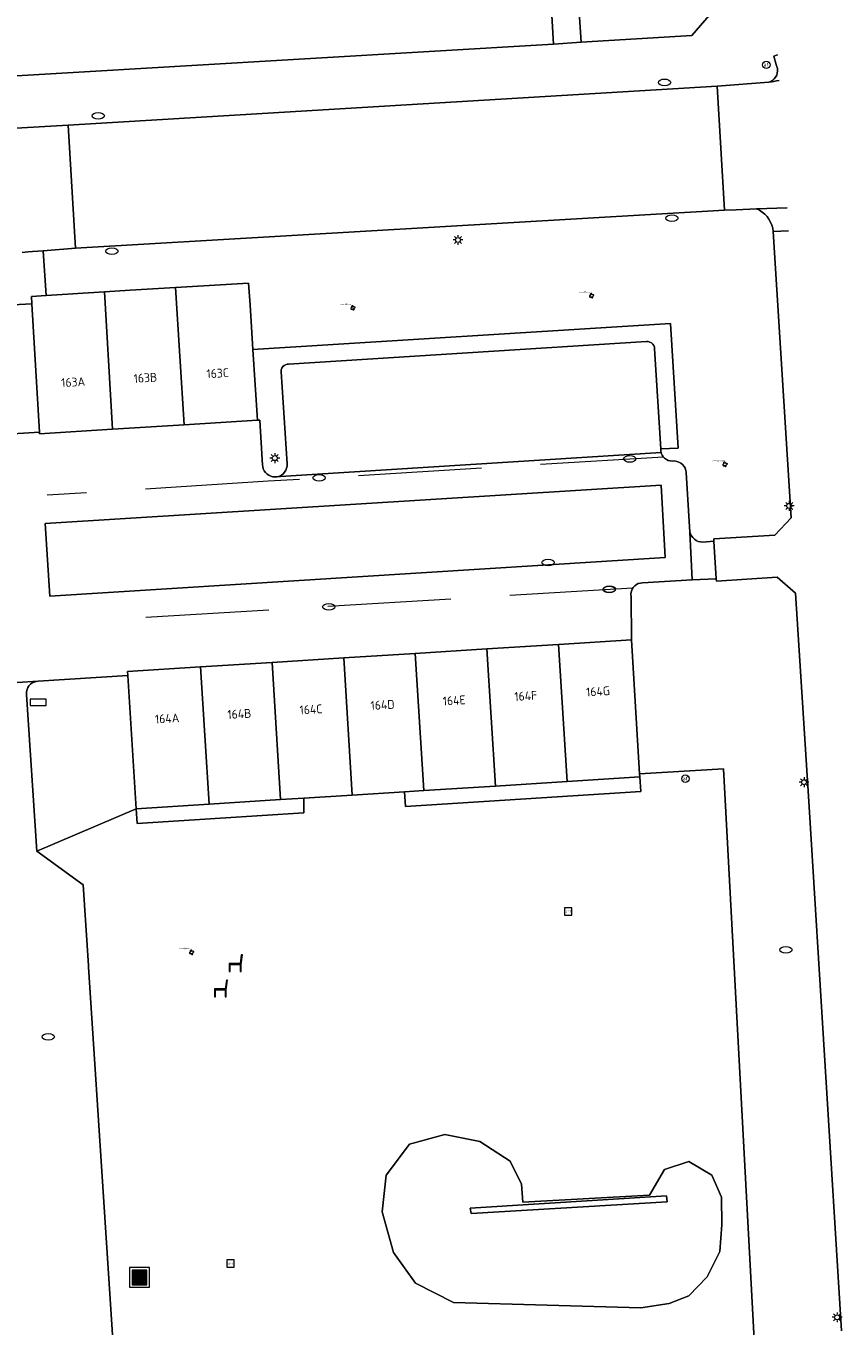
# Model space of a CAD drawing. Header units: metres. Extents: x 162098 to 162858, y 502351 to 503184.
# Tile 64 of 94: x 162796 to 162829, y 502848 to 502900. Entities that reach past the tile are written whole.
import ezdxf
from ezdxf.enums import TextEntityAlignment as Align

# ---------------------------------------------------------------- set-up
doc = ezdxf.new("R2010")
doc.units = ezdxf.units.M
doc.linetypes.add('RI-HWA-SO', pattern=[7.4, 5, -2.4])
for name, color, linetype, lineweight, true_color in [('B-PV-GR-BEPLANTING_CULTUUR_HEESTERS-GV', 7, 'Continuous', 13, 0x99cc00), ('B-PV-GR-BEPLANTING_CULTUUR_ROOS-GV', 7, 'Continuous', 18, 0x99cc00), ('B-PV-GR-BOOM-S', 7, 'Continuous', 13, 0x4c9900), ('B-PV-RI-HWA_GOOT_MOLGOOT-G', 150, 'RI-HWA-SO', 18, 0x007fff)]:
    doc.layers.add(name, color=color, linetype=linetype, lineweight=lineweight, true_color=true_color)
for name, color, linetype, lineweight in [('B-PV-IE-MEUBILAIR-S', 252, 'Continuous', 13), ('B-PV-IE-MEUBILAIR_WEGMEUBILAIR-S', 252, 'Continuous', 13), ('B-PV-IE-MEUBILAIR_WEGMEUBILAIR_AFVALBAK-S', 252, 'Continuous', 13), ('B-PV-OG-BEBOUWING-GV', 7, 'Continuous', 18), ('B-PV-OG-BEBOUWING-T18', 7, 'Continuous', 18), ('B-PV-OG-TERREIN_BEGROEID-GV', 7, 'Continuous', 13), ('B-PV-VH-GESLOTENVERHARDING_BETON-GV', 252, 'Continuous', 13), ('B-PV-VH-OPENVERHARDING-GV', 252, 'Continuous', 13), ('B-PV-VH-OPENVERHARDING_BETONSTRAATSTEEN-GV', 252, 'Continuous', 13), ('B-PV-VH-OPENVERHARDING_TEGEL-GV', 252, 'Continuous', 13)]:
    doc.layers.add(name, color=color, linetype=linetype, lineweight=lineweight)
doc.styles.add('NLCS-ISO', font='NLCS-ISO.ttf')
doc.styles.add('NLCS-ISO-M200-T18', font='NLCS-ISO.ttf', dxfattribs={"height": 1.8})

# ---------------------------------------------------------------- blocks, each defined once
blk = doc.blocks.new('SIE-WEG_AFVALBAK-SO')
at = {"linetype": 'ByBlock', "lineweight": 18}
h = blk.add_hatch(color=0, dxfattribs=at)
h.dxf.hatch_style = 1
h.paths.add_polyline_path([(-1.5, -1.5), (1.5, -1.5), (1.5, 1.5), (-1.5, 1.5)])
at = {"color": 0, "linetype": 'ByBlock', "lineweight": 18}
for points in [[(-2, -2), (2, -2), (2, 2), (-2, 2)], [(-1.5, -1.5), (1.5, -1.5), (1.5, 1.5), (-1.5, 1.5)]]:
    blk.add_lwpolyline(points, close=True, dxfattribs=at)
blk = doc.blocks.new('SIE-MEUBILAIR_BORD_STRAATNAAM-SO')
blk.add_lwpolyline([(-1.625, -0.625), (1.625, -0.625), (1.625, 0.625), (-1.625, 0.625)], close=True)
blk = doc.blocks.new('SIE-MEUBILAIR_PAAL_AFSLUITPAAL-SO')
blk.add_circle((0, 0), 0.75)
at = {"style": 'NLCS-ISO'}
blk.add_text('af', height=0.75, dxfattribs=at).set_placement((0, 0.05), align=Align.MIDDLE_CENTER)
blk = doc.blocks.new('SIE-MEUBILAIR_PAAL_LICHTMAST-SO')
for points in [[(-0.62, 0), (-1, 0)], [(-0.71, 0.71), (-0.44, 0.44)], [(0, 1), (0, 0.62)], [(0.44, 0.44), (0.71, 0.71)], [(1, 0), (0.62, 0)], [(-0.71, -0.71), (-0.44, -0.44)], [(0, -0.62), (0, -1)], [(0.44, -0.44), (0.71, -0.71)]]:
    blk.add_lwpolyline(points)
blk.add_circle((0, 0), 0.5)
blk = doc.blocks.new('SIE-MEUBILAIR_PUT_RIOOLPUT-SO')
blk.add_ellipse((0, 0), major_axis=(1.25, 0), ratio=0.54)
blk = doc.blocks.new('SIE-MEUBILAIR_PUT_KOLK-SO')
blk.add_ellipse((0, 0), major_axis=(1.25, 0), ratio=0.54)
blk = doc.blocks.new('SIE-WEG_SPEELTOESTEL-SO')
at = {"flags": 128}
blk.add_lwpolyline([(-0.75, -0.75), (0.75, -0.75), (0.75, 0.75), (-0.75, 0.75)], close=True, dxfattribs=at)
at = {"style": 'NLCS-ISO'}
blk.add_text('SPT', height=0.45, dxfattribs=at).set_placement((0, 0), align=Align.MIDDLE_CENTER)
blk = doc.blocks.new('SIE-WEG_ZITBANK-SO')
at = {"color": 0, "linetype": 'ByBlock', "lineweight": 18}
blk.add_lwpolyline([(-0.91, -1.63), (-0.91, -0.2), (1.09, -0.2), (1.09, -1.63), (1.29, -1.63), (1.29, -0.21), (1.54, 1.78), (1.33, 1.78), (1.11, 0), (-1.11, 0), (-1.11, -1.63)], close=True, dxfattribs=at)
blk = doc.blocks.new('SGR-BOOM_GBKN-SO')
for centre, start, end in [((-0.25, -0.1), 67.1244, 157.1244), ((-0.1, 0.25), 157.1244, 247.1244), ((-0.1, 0.25), 337.1244, 157.1244), ((0.25, 0.1), 247.1244, 337.1244), ((-0.25, -0.1), 157.1244, 337.1244), ((0.1, -0.25), 157.1244, 337.1244), ((0.1, -0.25), 337.1244, 67.1244)]:
    blk.add_arc(centre, 0.188, start, end)
at = {"extrusion": (0, 0, -1)}
blk.add_arc((-0.25, 0.1), 0.188, 22.8756, 202.8756, dxfattribs=at)
at = {"style": 'NLCS-ISO'}
blk.add_attdef('SOORT', text='', height=0.35, dxfattribs=at).set_placement((0, 0.75), align=Align.MIDDLE_RIGHT)

msp = doc.modelspace()

# ---------------------------------------------------------------- linework, layer by layer
at = {"layer": 'B-PV-GR-BEPLANTING_CULTUUR_HEESTERS-GV'}
for points in [[(162818.061, 502899.774), (162822.564, 502900.042), (162825.096, 502902.993), (162824.689, 502909.902), (162823.256, 502909.768), (162823.563, 502903.129), (162823.159, 502903.133), (162823.068, 502903.127), (162817.867, 502902.813)], [(162816.944, 502899.691), (162816.767, 502902.746), (162812.359, 502902.479), (162803.235, 502901.924), (162795.59, 502901.454), (162795.6, 502901.292), (162791.517, 502901.05), (162791.695, 502898.199)], [(162796.225, 502891.31), (162796.349, 502889.5), (162798.715, 502889.645), (162799.752, 502889.708), (162801.603, 502889.821), (162804.567, 502890.003), (162804.623, 502889.125), (162804.739, 502887.308), (162821.692, 502888.358), (162821.998, 502883.303), (162821.295, 502883.276), (162821.294, 502883.273), (162821.296, 502883.188), (162821.309, 502883.127), (162821.314, 502883.104), (162821.347, 502883.026), (162821.394, 502882.954), (162821.453, 502882.893), (162821.523, 502882.844), (162821.601, 502882.809), (162821.684, 502882.789), (162821.769, 502882.784), (162821.859, 502882.785), (162821.949, 502882.77), (162822.034, 502882.74), (162822.113, 502882.695), (162822.183, 502882.637), (162822.241, 502882.567), (162822.286, 502882.489), (162822.317, 502882.404), (162822.333, 502882.314), (162822.48, 502879.902), (162822.501, 502879.832), (162822.541, 502879.75), (162822.594, 502879.676), (162822.66, 502879.612), (162822.736, 502879.561), (162822.819, 502879.524), (162822.908, 502879.502), (162822.999, 502879.496), (162823.455, 502879.533), (162823.452, 502879.627), (162825.923, 502879.773), (162826.59, 502880.483), (162825.858, 502892.096), (162825.839, 502892.224), (162825.804, 502892.352), (162825.753, 502892.475), (162825.689, 502892.592), (162825.611, 502892.699), (162825.52, 502892.797), (162825.419, 502892.883), (162825.308, 502892.956), (162825.188, 502893.015), (162824.363, 502892.975), (162823.882, 502892.959), (162797.538, 502891.411)], [(162794.317, 502883.849), (162796.073, 502883.956), (162795.768, 502889.16), (162794.99, 502889.119), (162794.105, 502887.542)], [(162795.974, 502866.961), (162800.004, 502868.68), (162799.666, 502874.087), (162796.026, 502873.849), (162795.939, 502873.841), (162795.856, 502873.818), (162795.778, 502873.779), (162795.709, 502873.727), (162795.65, 502873.663), (162795.604, 502873.59), (162795.572, 502873.509), (162795.556, 502873.424), (162795.555, 502873.337), (162795.557, 502873.317)]]:
    msp.add_lwpolyline(points, close=True, dxfattribs=at)
msp.add_lwpolyline([(162828.633, 502847.497), (162827.304, 502868.973), (162826.765, 502877.426), (162826.028, 502878.075), (162823.557, 502877.91), (162823.542, 502878.01), (162822.574, 502877.964), (162820.555, 502877.84), (162820.469, 502877.832), (162820.385, 502877.809), (162820.308, 502877.77), (162820.239, 502877.718), (162820.18, 502877.654), (162820.134, 502877.58), (162820.103, 502877.5), (162820.087, 502877.414), (162820.087, 502877.328), (162820.089, 502877.31), (162820.111, 502875.527), (162820.438, 502870.09), (162823.839, 502870.296), (162825.782, 502834.318)], dxfattribs=at)
at = {"layer": 'B-PV-GR-BEPLANTING_CULTUUR_ROOS-GV'}
for points in [[(162810.893, 502869.366), (162810.937, 502868.771), (162820.482, 502869.372), (162820.445, 502869.967), (162817.491, 502869.781), (162814.585, 502869.598), (162811.679, 502869.415)], [(162806.805, 502868.511), (162806.803, 502869.108), (162805.866, 502869.049), (162802.96, 502868.866), (162800.004, 502868.68), (162800.041, 502868.085)]]:
    msp.add_lwpolyline(points, close=True, dxfattribs=at)
at = {"layer": 'B-PV-OG-BEBOUWING-GV'}
for points in [[(162801.603, 502889.821), (162801.957, 502884.253), (162804.922, 502884.435), (162804.739, 502887.308), (162804.623, 502889.125), (162804.567, 502890.003)], [(162795.75, 502889.463), (162795.768, 502889.16), (162796.073, 502883.956), (162796.077, 502883.892), (162799.041, 502884.074), (162798.715, 502889.645), (162796.349, 502889.5)], [(162801.957, 502884.253), (162801.603, 502889.821), (162799.752, 502889.708), (162798.715, 502889.645), (162799.041, 502884.074)], [(162814.237, 502875.16), (162811.331, 502874.978), (162811.679, 502869.415), (162814.585, 502869.598)], [(162817.144, 502875.342), (162814.237, 502875.16), (162814.585, 502869.598), (162817.491, 502869.781)], [(162820.445, 502869.967), (162820.438, 502870.09), (162820.111, 502875.527), (162817.144, 502875.342), (162817.491, 502869.781)], [(162805.866, 502869.049), (162805.518, 502874.615), (162802.612, 502874.434), (162802.96, 502868.866)], [(162805.518, 502874.615), (162805.866, 502869.049), (162806.803, 502869.108), (162808.773, 502869.232), (162808.425, 502874.797)], [(162808.425, 502874.797), (162808.773, 502869.232), (162810.893, 502869.366), (162811.679, 502869.415), (162811.331, 502874.978)], [(162799.666, 502874.087), (162800.004, 502868.68), (162802.96, 502868.866), (162802.612, 502874.434), (162799.656, 502874.249)]]:
    msp.add_lwpolyline(points, close=True, dxfattribs=at)
at = {"layer": 'B-PV-OG-TERREIN_BEGROEID-GV'}
for points in [[(162800.065, 502831.295), (162811.559, 502833.13), (162825.782, 502834.318), (162823.839, 502870.296), (162820.438, 502870.09), (162820.445, 502869.967), (162820.482, 502869.372), (162810.937, 502868.771), (162810.893, 502869.366), (162808.773, 502869.232), (162806.803, 502869.108), (162806.805, 502868.511), (162800.041, 502868.085), (162800.004, 502868.68), (162795.974, 502866.961), (162797.852, 502865.597), (162798.065, 502862.32), (162798.069, 502862.258), (162799.78, 502835.956)], [(162822.44, 502848.916), (162823.176, 502849.689), (162823.694, 502850.718), (162823.782, 502851.794), (162823.767, 502852.927), (162823.364, 502853.811), (162822.439, 502854.366), (162821.45, 502854.041), (162820.842, 502853), (162815.695, 502852.718), (162815.643, 502853.454), (162815.18, 502854.384), (162813.955, 502855.181), (162812.529, 502855.46), (162811.102, 502855.072), (162810.149, 502853.814), (162809.986, 502852.33), (162810.445, 502850.681), (162811.342, 502849.434), (162812.881, 502848.65), (162820.49, 502848.438), (162821.639, 502848.605)], [(162822.44, 502848.916), (162821.639, 502848.605), (162820.49, 502848.438), (162812.881, 502848.65), (162811.342, 502849.434), (162810.445, 502850.681), (162809.986, 502852.33), (162810.149, 502853.814), (162811.102, 502855.072), (162812.529, 502855.46), (162813.955, 502855.181), (162815.18, 502854.384), (162815.643, 502853.454), (162815.695, 502852.718), (162820.842, 502853), (162821.45, 502854.041), (162822.439, 502854.366), (162823.364, 502853.811), (162823.767, 502852.927), (162823.782, 502851.794), (162823.694, 502850.718), (162823.176, 502849.689)], [(162821.556, 502852.737), (162813.598, 502852.26), (162813.561, 502852.479), (162821.532, 502852.974)]]:
    msp.add_lwpolyline(points, close=True, dxfattribs=at)
at = {"layer": 'B-PV-RI-HWA_GOOT_MOLGOOT-G'}
for points in [[(162821.408, 502882.94), (162805.365, 502881.963), (162796.39, 502881.394)], [(162820.156, 502877.628), (162799.961, 502876.41)]]:
    msp.add_lwpolyline(points, dxfattribs=at)
at = {"layer": 'B-PV-VH-GESLOTENVERHARDING_BETON-GV'}
msp.add_lwpolyline([(162821.532, 502852.974), (162813.561, 502852.479), (162813.598, 502852.26), (162821.556, 502852.737)], close=True, dxfattribs=at)
at = {"layer": 'B-PV-VH-OPENVERHARDING-GV'}
msp.add_lwpolyline([(162791.742, 502873.577), (162796.026, 502873.849), (162799.666, 502874.087), (162799.656, 502874.249), (162802.612, 502874.434), (162805.518, 502874.615), (162808.425, 502874.797), (162811.331, 502874.978), (162814.237, 502875.16), (162817.144, 502875.342), (162820.111, 502875.527), (162820.089, 502877.31), (162820.087, 502877.328), (162820.087, 502877.414), (162820.103, 502877.5), (162820.134, 502877.58), (162820.18, 502877.654), (162820.239, 502877.718), (162820.308, 502877.77), (162820.385, 502877.809), (162820.469, 502877.832), (162820.555, 502877.84), (162822.574, 502877.964), (162822.48, 502879.902), (162822.333, 502882.314), (162822.317, 502882.404), (162822.286, 502882.489), (162822.241, 502882.567), (162822.183, 502882.637), (162822.113, 502882.695), (162822.034, 502882.74), (162821.949, 502882.77), (162821.859, 502882.785), (162821.769, 502882.784), (162821.684, 502882.789), (162821.601, 502882.809), (162821.523, 502882.844), (162821.453, 502882.893), (162821.394, 502882.954), (162821.347, 502883.026), (162821.314, 502883.104), (162821.309, 502883.127), (162805.643, 502882.138), (162805.554, 502882.144), (162805.468, 502882.166), (162805.387, 502882.203), (162805.314, 502882.253), (162805.251, 502882.316), (162805.2, 502882.389), (162805.163, 502882.471), (162805.142, 502882.557), (162805.136, 502882.616), (162805.026, 502884.442), (162804.922, 502884.435), (162801.957, 502884.253), (162799.041, 502884.074), (162796.077, 502883.892), (162796.073, 502883.956), (162794.317, 502883.849)], dxfattribs=at)
msp.add_lwpolyline([(162821.31, 502881.808), (162821.475, 502878.867), (162796.498, 502877.304), (162796.302, 502880.255)], close=True, dxfattribs=at)
at = {"layer": 'B-PV-VH-OPENVERHARDING_BETONSTRAATSTEEN-GV'}
for points in [[(162826.031, 502899.257), (162825.887, 502899.203), (162826, 502898.819), (162826.013, 502898.786), (162826.034, 502898.699), (162826.039, 502898.61), (162826.028, 502898.521), (162826.002, 502898.436), (162825.96, 502898.357), (162825.906, 502898.286), (162825.84, 502898.227), (162825.764, 502898.18), (162825.681, 502898.147)], [(162825.681, 502898.147), (162823.581, 502897.99), (162823.882, 502892.959)], [(162795.373, 502891.238), (162795.624, 502891.27), (162795.793, 502891.283), (162796.225, 502891.31), (162797.538, 502891.411), (162797.244, 502896.412), (162783.105, 502895.589)], [(162823.882, 502892.959), (162824.363, 502892.975), (162825.188, 502893.015), (162826.425, 502893.06)], [(162826.425, 502893.06), (162825.188, 502893.015), (162825.308, 502892.956), (162825.419, 502892.883), (162825.52, 502892.797), (162825.611, 502892.699), (162825.689, 502892.592), (162825.753, 502892.475), (162825.804, 502892.352), (162825.839, 502892.224), (162825.858, 502892.096)], [(162825.858, 502892.096), (162826.485, 502892.119)]]:
    msp.add_lwpolyline(points, dxfattribs=at)
for points in [[(162797.244, 502896.412), (162797.538, 502891.411), (162823.882, 502892.959), (162823.581, 502897.99)], [(162805.643, 502882.138), (162821.309, 502883.127), (162821.296, 502883.188), (162821.294, 502883.273), (162821.295, 502883.276), (162821.047, 502887.329), (162821.036, 502887.4), (162821.01, 502887.466), (162820.969, 502887.524), (162820.916, 502887.572), (162820.854, 502887.607), (162820.786, 502887.627), (162820.723, 502887.632), (162806.192, 502886.708), (162806.126, 502886.706), (162806.061, 502886.688), (162806.003, 502886.656), (162805.954, 502886.611), (162805.917, 502886.555), (162805.894, 502886.493), (162805.887, 502886.426), (162805.889, 502886.4), (162806.127, 502882.667), (162806.126, 502882.579), (162806.108, 502882.492), (162806.075, 502882.409), (162806.027, 502882.334), (162805.967, 502882.268), (162805.896, 502882.214), (162805.817, 502882.173), (162805.732, 502882.148)], [(162821.31, 502881.808), (162796.302, 502880.255), (162796.498, 502877.304), (162821.475, 502878.867)], [(162822.48, 502879.902), (162822.574, 502877.964), (162823.542, 502878.01), (162823.455, 502879.533), (162822.999, 502879.496), (162822.908, 502879.502), (162822.819, 502879.524), (162822.736, 502879.561), (162822.66, 502879.612), (162822.594, 502879.676), (162822.541, 502879.75), (162822.501, 502879.832)]]:
    msp.add_lwpolyline(points, close=True, dxfattribs=at)
for points in [[(162826.096, 502898.225, -0.021978), (162825.681, 502898.147)], [(162825.681, 502898.147, 0.021978), (162826.096, 502898.225)]]:
    msp.add_lwpolyline(points, format="xyb", dxfattribs=at)
at = {"layer": 'B-PV-VH-OPENVERHARDING_TEGEL-GV'}
for points in [[(162825.096, 502902.993), (162822.564, 502900.042), (162818.061, 502899.774), (162816.944, 502899.691), (162791.695, 502898.199), (162791.517, 502901.05)], [(162783.105, 502895.589), (162797.244, 502896.412), (162823.581, 502897.99), (162825.681, 502898.147), (162825.764, 502898.18), (162825.84, 502898.227), (162825.906, 502898.286), (162825.96, 502898.357), (162826.002, 502898.436), (162826.028, 502898.521), (162826.039, 502898.61), (162826.034, 502898.699), (162826.013, 502898.786), (162826, 502898.819), (162825.887, 502899.203), (162826.031, 502899.257)], [(162826.485, 502892.119), (162825.858, 502892.096), (162826.59, 502880.483), (162825.923, 502879.773), (162823.452, 502879.627), (162823.455, 502879.533), (162823.542, 502878.01), (162823.557, 502877.91), (162826.028, 502878.075), (162826.765, 502877.426), (162827.304, 502868.973), (162828.633, 502847.497)], [(162794.99, 502889.119), (162795.768, 502889.16), (162795.75, 502889.463), (162796.349, 502889.5), (162796.225, 502891.31), (162795.793, 502891.283), (162795.624, 502891.27), (162795.373, 502891.238)], [(162799.78, 502835.956), (162798.069, 502862.258), (162798.065, 502862.32), (162797.852, 502865.597), (162795.974, 502866.961), (162795.557, 502873.317), (162795.555, 502873.337), (162795.556, 502873.424), (162795.572, 502873.509), (162795.604, 502873.59), (162795.65, 502873.663), (162795.709, 502873.727), (162795.778, 502873.779), (162795.856, 502873.818), (162795.939, 502873.841), (162796.026, 502873.849), (162791.742, 502873.577)]]:
    msp.add_lwpolyline(points, dxfattribs=at)
for points in [[(162816.767, 502902.746), (162816.944, 502899.691), (162818.061, 502899.774), (162817.867, 502902.813)], [(162804.739, 502887.308), (162804.922, 502884.435), (162805.026, 502884.442), (162805.136, 502882.616), (162805.142, 502882.557), (162805.163, 502882.471), (162805.2, 502882.389), (162805.251, 502882.316), (162805.314, 502882.253), (162805.387, 502882.203), (162805.468, 502882.166), (162805.554, 502882.144), (162805.643, 502882.138), (162805.732, 502882.148), (162805.817, 502882.173), (162805.896, 502882.214), (162805.967, 502882.268), (162806.027, 502882.334), (162806.075, 502882.409), (162806.108, 502882.492), (162806.126, 502882.579), (162806.127, 502882.667), (162805.889, 502886.4), (162805.887, 502886.426), (162805.894, 502886.493), (162805.917, 502886.555), (162805.954, 502886.611), (162806.003, 502886.656), (162806.061, 502886.688), (162806.126, 502886.706), (162806.192, 502886.708), (162820.723, 502887.632), (162820.786, 502887.627), (162820.854, 502887.607), (162820.916, 502887.572), (162820.969, 502887.524), (162821.01, 502887.466), (162821.036, 502887.4), (162821.047, 502887.329), (162821.295, 502883.276), (162821.998, 502883.303), (162821.692, 502888.358)]]:
    msp.add_lwpolyline(points, close=True, dxfattribs=at)

# ---------------------------------------------------------------- block references
at = {"layer": 'B-PV-GR-BOOM-S', "xscale": 0.2, "yscale": 0.2, "zscale": 0.2}
for p in [(162818.487, 502889.49), (162808.8, 502888.995), (162823.903, 502882.646), (162802.251, 502862.855)]:
    msp.add_blockref('SGR-BOOM_GBKN-SO', p, dxfattribs=at).add_auto_attribs({'SOORT': '****%%c***m'})
at = {"layer": 'B-PV-IE-MEUBILAIR-S', "xscale": 0.2, "yscale": 0.2, "zscale": 0.2}
for name, p in [('SIE-MEUBILAIR_PAAL_AFSLUITPAAL-SO', (162825.582, 502898.855)), ('SIE-MEUBILAIR_PUT_KOLK-SO', (162821.451, 502898.142)), ('SIE-MEUBILAIR_PUT_KOLK-SO', (162798.461, 502896.786)), ('SIE-MEUBILAIR_PUT_KOLK-SO', (162821.751, 502892.636)), ('SIE-MEUBILAIR_PAAL_LICHTMAST-SO', (162813.064, 502891.749)), ('SIE-MEUBILAIR_PUT_KOLK-SO', (162799.02, 502891.292)), ('SIE-MEUBILAIR_PAAL_LICHTMAST-SO', (162805.628, 502882.902)), ('SIE-MEUBILAIR_PUT_KOLK-SO', (162820.039, 502882.866)), ('SIE-MEUBILAIR_PUT_KOLK-SO', (162807.427, 502882.098)), ('SIE-MEUBILAIR_PAAL_LICHTMAST-SO', (162826.512, 502880.964)), ('SIE-MEUBILAIR_PUT_RIOOLPUT-SO', (162816.721, 502878.665)), ('SIE-MEUBILAIR_PUT_KOLK-SO', (162819.201, 502877.569)), ('SIE-MEUBILAIR_PUT_KOLK-SO', (162819.211, 502877.586)), ('SIE-MEUBILAIR_PUT_KOLK-SO', (162807.82, 502876.871)), ('SIE-MEUBILAIR_BORD_STRAATNAAM-SO', (162796.026, 502872.995)), ('SIE-MEUBILAIR_PAAL_AFSLUITPAAL-SO', (162822.298, 502869.898)), ('SIE-MEUBILAIR_PAAL_LICHTMAST-SO', (162827.111, 502869.754)), ('SIE-MEUBILAIR_PUT_RIOOLPUT-SO', (162826.375, 502862.955)), ('SIE-MEUBILAIR_PUT_KOLK-SO', (162796.435, 502859.423)), ('SIE-MEUBILAIR_PAAL_LICHTMAST-SO', (162828.454, 502848.049))]:
    msp.add_blockref(name, p, dxfattribs=at)
at = {"layer": 'B-PV-IE-MEUBILAIR_WEGMEUBILAIR-S', "xscale": 0.2, "yscale": 0.2, "zscale": 0.2}
for name, p in [('SIE-WEG_SPEELTOESTEL-SO', (162817.543, 502864.506)), ('SIE-WEG_ZITBANK-SO', (162804.004, 502862.399)), ('SIE-WEG_ZITBANK-SO', (162803.398, 502861.374)), ('SIE-WEG_SPEELTOESTEL-SO', (162803.828, 502850.226))]:
    msp.add_blockref(name, p, dxfattribs=at)
at = {"layer": 'B-PV-IE-MEUBILAIR_WEGMEUBILAIR_AFVALBAK-S', "xscale": 0.2, "yscale": 0.2, "zscale": 0.2}
msp.add_blockref('SIE-WEG_AFVALBAK-SO', (162800.137, 502849.666), dxfattribs=at)

# ---------------------------------------------------------------- texts
at = {"layer": 'B-PV-OG-BEBOUWING-T18', "style": 'NLCS-ISO-M200-T18'}
for s, p in [('163A', (162797.444, 502885.985)), ('163B', (162800.377, 502886.16)), ('163C', (162803.31, 502886.344)), ('164F', (162815.815, 502873.255)), ('164G', (162818.749, 502873.441)), ('164D', (162810.003, 502872.89)), ('164E', (162812.909, 502873.073)), ('164A', (162801.259, 502872.342)), ('164B', (162804.19, 502872.526)), ('164C', (162807.096, 502872.708))]:
    msp.add_text(s, height=0.36, rotation=3.5, dxfattribs=at).set_placement(p, align=Align.MIDDLE)

doc.saveas('drawing.dxf')
